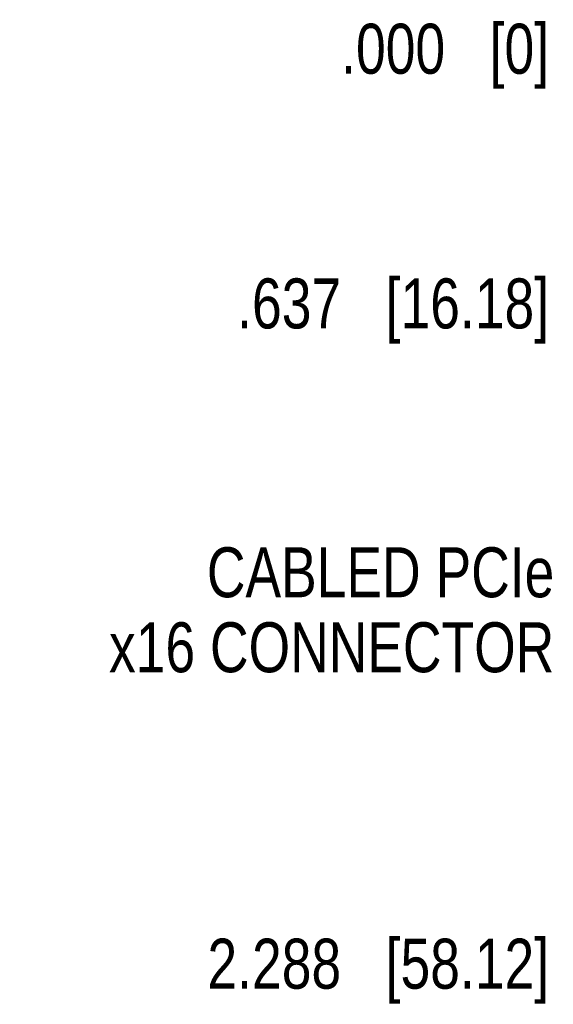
# Model space of a CAD drawing. Header units: inches. Extents: x 0.2 to 16.8, y 0.2 to 10.8.
# Tile 3 of 17: x 6.4 to 7.8, y 5.6 to 8. Entities that reach past the tile are written whole.
import ezdxf

# ---------------------------------------------------------------- set-up
doc = ezdxf.new("R2010")
doc.units = ezdxf.units.IN
doc.header["$LTSCALE"] = 0.935
doc.header["$MEASUREMENT"] = 0
doc.layers.get('0').update_dxf_attribs({"linetype": 'CONTINUOUS'})
doc.layers.add('DETAIL', color=7, linetype='CONTINUOUS')
doc.layers.add('DIMENSIONS', color=7, linetype='CONTINUOUS')
doc.styles.get("Standard").update_dxf_attribs({"font": 'txt', "width": 0.8})
doc.dimstyles.new('DIMSTYLE_1', dxfattribs={"dimtxt": 0.125, "dimasz": 0.18, "dimexe": 0.18, "dimexo": 0.0625, "dimgap": 0.09, "dimtad": 0, "dimtih": 1, "dimtoh": 1, "dimdec": 3, "dimzin": 4, "dimdsep": 46, "dimtxsty": 'STANDARD', "dimblk": '_FILLED', "dimblk1": '_FILLED', "dimblk2": '_FILLED', "dimcen": 0.09, "dimadec": 0, "dimazin": 0, "dimtp": 0.01, "dimtm": 0.01, "dimtfac": 1, "dimtdec": 3, "dimtofl": 0, "dimtmove": 0, "dimatfit": 3, "dimldrblk": '_FILLED', "dimfxl": 1, "dimtolj": 1, "dimtzin": 4, "dimarcsym": 0})

# ---------------------------------------------------------------- blocks, each defined once
blk = doc.blocks.new('*D1')
at = {"layer": 'DIMENSIONS', "color": 2, "linetype": 'CONTINUOUS'}
blk.add_line((9.566, 7.3277), (7.8121, 7.3277), dxfattribs=at)
at = {"layer": 'DIMENSIONS', "color": 2, "linetype": 'CONTINUOUS', "insert": (7.7496, 7.3902), "char_height": 0.125, "width": 1.225, "attachment_point": 3, "line_spacing_factor": 0.9}
blk.add_mtext('.637{\\Ftxt.shx;\\W1.000000;\\H0.125000; }[16.18]', dxfattribs=at)
blk = doc.blocks.new('_FILLED')
at = {"color": 0, "linetype": 'BYBLOCK'}
blk.add_solid([(0, 0), (-1, 0.174), (-1, -0.174)], dxfattribs=at)
blk = doc.blocks.new('*D3')
at = {"layer": 'DIMENSIONS', "color": 2, "linetype": 'CONTINUOUS'}
blk.add_line((8.604, 7.9647), (7.8121, 7.9647), dxfattribs=at)
at = {"layer": 'DIMENSIONS', "color": 2, "linetype": 'CONTINUOUS', "insert": (7.7496, 8.0272), "char_height": 0.125, "width": 0.825, "attachment_point": 3, "line_spacing_factor": 0.9}
blk.add_mtext('.000{\\Ftxt.shx;\\W1.000000;\\H0.125000; }[0]', dxfattribs=at)
blk = doc.blocks.new('*D5')
at = {"layer": 'DIMENSIONS', "color": 2, "linetype": 'CONTINUOUS'}
blk.add_line((8.9647, 5.6766), (7.8121, 5.6766), dxfattribs=at)
at = {"layer": 'DIMENSIONS', "color": 2, "linetype": 'CONTINUOUS', "insert": (7.7496, 5.7391), "char_height": 0.125, "width": 1.325, "attachment_point": 3, "line_spacing_factor": 0.9}
blk.add_mtext('2.288{\\Ftxt.shx;\\W1.000000;\\H0.125000; }[58.12]', dxfattribs=at)

msp = doc.modelspace()

# ---------------------------------------------------------------- texts
at = {"layer": 'DETAIL', "color": 2, "linetype": 'CONTINUOUS', "insert": (7.7627, 6.7179), "char_height": 0.125, "width": 1.3, "attachment_point": 3, "line_spacing_factor": 0.9}
msp.add_mtext('CABLED PCIe\\Px16 CONNECTOR', dxfattribs=at)

# ---------------------------------------------------------------- dimensions: what is measured, and where the dimension line sits
at = {"layer": 'DIMENSIONS', "color": 2, "linetype": 'CONTINUOUS'}
for feature_location, offset, origin, picture, middle in [((8.604013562, 7.9647213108), (-0.7919, 0), (8.666513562, 7.9647213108), '*D3', (7.087113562, 7.9647213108)), ((8.9647, 5.6766), (-1.1526, 0), (9.0272, 7.9647), '*D5', (6.7871, 5.6766)), ((9.566, 7.3277), (-1.7539, 0), (8.6665, 7.9647), '*D1', (6.8871, 7.3277))]:
    dim = msp.add_ordinate_dim(feature_location=feature_location, offset=offset, dtype=0, origin=origin, dimstyle='DIMSTYLE_1', dxfattribs=at)
    dim.commit()
    dim.dimension.update_dxf_attribs({"geometry": picture, "text_midpoint": middle})

doc.saveas('drawing.dxf')
